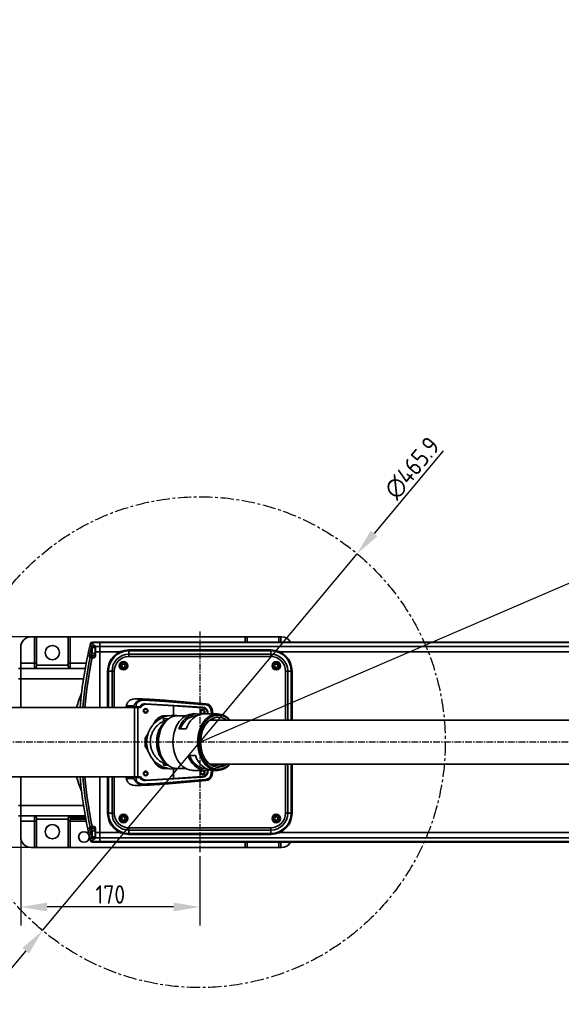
# Model space of a CAD drawing. Header units: millimetres. Extents: x 13873 to 18697, y 1443 to 6366.
# Tile 4 of 28: x 15505 to 16019, y 3241 to 4175. Entities that reach past the tile are written whole.
import ezdxf

# ---------------------------------------------------------------- set-up
doc = ezdxf.new("R2010")
doc.units = ezdxf.units.MM
doc.header["$PDSIZE"] = -1
doc.linetypes.add('CENTER', pattern=[10.16, 6.35, -1.27, 1.27, -1.27])
doc.linetypes.add('CENTERX2', pattern=[20.32, 12.7, -2.54, 2.54, -2.54])
doc.styles.add('标准汉字', font='gbenor.shx', dxfattribs={"bigfont": 'gbcbig.shx'})
doc.dimstyles.new('ISO-25', dxfattribs={"dimscale": 5, "dimtxt": 3.5, "dimasz": 5, "dimexe": 3.5, "dimexo": 0.625, "dimtad": 1, "dimdec": 1, "dimdsep": 46, "dimtxsty": '标准汉字', "dimcen": 2.5, "dimclrd": 1, "dimclre": 1, "dimadec": 0, "dimazin": 0, "dimtfac": 1, "dimtdec": 1, "dimtmove": 1, "dimatfit": 3, "dimfxl": 1, "dimarcsym": 0})

# ---------------------------------------------------------------- blocks, each defined once
blk = doc.blocks.new('*D68')
at = {"color": 1, "lineweight": -2, "transparency": 16777216}
for p, q in [((15522.62, 3589.42), (15381.4, 3589.42)), ((15398.9, 3514.42), (15398.9, 3564.42)), ((15441.92, 3489.42), (15381.4, 3489.42))]:
    blk.add_line(p, q, dxfattribs=at)
at = {"color": 1, "transparency": 16777216}
for points in [[(15394.73, 3564.42), (15403.07, 3564.42), (15398.9, 3589.42)], [(15394.73, 3514.42), (15403.07, 3514.42), (15398.9, 3489.42)]]:
    blk.add_solid(points, dxfattribs=at)
at = {"layer": 'Defpoints', "color": 0, "transparency": 16777216}
for p in [(15398.9, 3589.42), (15525.75, 3589.42), (15445.04, 3489.42)]:
    blk.add_point(p, dxfattribs=at)
at = {"color": 0, "transparency": 16777216, "insert": (15387.03, 3539.42), "char_height": 17.5, "attachment_point": 5, "rotation": 90, "style": '标准汉字'}
blk.add_mtext('100', dxfattribs=at)
blk = doc.blocks.new('*D69')
at = {"color": 1, "lineweight": -2, "transparency": 16777216}
for p, q in [((15441.92, 3489.42), (15381.4, 3489.42)), ((15398.9, 3464.42), (15398.9, 3414.42)), ((15518.29, 3389.42), (15381.4, 3389.42))]:
    blk.add_line(p, q, dxfattribs=at)
at = {"color": 1, "transparency": 16777216}
for points in [[(15394.73, 3464.42), (15403.07, 3464.42), (15398.9, 3489.42)], [(15394.73, 3414.42), (15403.07, 3414.42), (15398.9, 3389.42)]]:
    blk.add_solid(points, dxfattribs=at)
at = {"layer": 'Defpoints', "color": 0, "transparency": 16777216}
for p in [(15445.04, 3489.42), (15398.9, 3389.42), (15521.41, 3389.42)]:
    blk.add_point(p, dxfattribs=at)
at = {"color": 0, "transparency": 16777216, "insert": (15387.03, 3439.42), "char_height": 17.5, "attachment_point": 5, "rotation": 90, "style": '标准汉字'}
blk.add_mtext('100', dxfattribs=at)
blk = doc.blocks.new('*D70')
at = {"color": 1, "lineweight": -2, "transparency": 16777216}
for p, q in [((15506.41, 3396.3), (15506.41, 3315.49)), ((15676.41, 3381.29), (15676.41, 3315.49)), ((15651.41, 3332.99), (15531.41, 3332.99))]:
    blk.add_line(p, q, dxfattribs=at)
at = {"color": 1, "transparency": 16777216}
for points in [[(15531.41, 3337.16), (15531.41, 3328.82), (15506.41, 3332.99)], [(15651.41, 3337.16), (15651.41, 3328.82), (15676.41, 3332.99)]]:
    blk.add_solid(points, dxfattribs=at)
at = {"layer": 'Defpoints', "color": 0, "transparency": 16777216}
for p in [(15506.41, 3399.42), (15676.41, 3384.42), (15506.41, 3332.99)]:
    blk.add_point(p, dxfattribs=at)
at = {"color": 0, "transparency": 16777216, "insert": (15591.41, 3344.87), "char_height": 17.5, "attachment_point": 5, "style": '标准汉字'}
blk.add_mtext('170', dxfattribs=at)
blk = doc.blocks.new('*D71')
at = {"color": 1, "lineweight": -2, "transparency": 16777216}
for p, q in [((15907.26, 3765.97), (15841.7, 3687.44)), ((15527.14, 3310.6), (15825.68, 3668.24)), ((15511.12, 3291.41), (15495.1, 3272.21))]:
    blk.add_line(p, q, dxfattribs=at)
at = {"color": 1, "transparency": 16777216}
for points in [[(15838.5, 3690.11), (15844.9, 3684.77), (15825.68, 3668.24)], [(15507.92, 3294.08), (15514.32, 3288.74), (15527.14, 3310.6)]]:
    blk.add_solid(points, dxfattribs=at)
at = {"layer": 'Defpoints', "color": 0, "transparency": 16777216}
for p in [(15825.68, 3668.24), (15527.14, 3310.6)]:
    blk.add_point(p, dxfattribs=at)
at = {"color": 0, "transparency": 16777216, "insert": (15878.05, 3749.51), "char_height": 17.5, "attachment_point": 5, "rotation": 50.1465, "style": '标准汉字'}
blk.add_mtext('∅465.9', dxfattribs=at)
blk = doc.blocks.new('*D72')
at = {"color": 1, "lineweight": -2, "transparency": 16777216}
for p, q in [((16589.44, 3882.95), (16525.87, 3855.55)), ((15676.41, 3489.42), (16502.91, 3845.65))]:
    blk.add_line(p, q, dxfattribs=at)
at = {"color": 1, "transparency": 16777216}
blk.add_solid([(16524.22, 3859.38), (16527.52, 3851.72), (16502.91, 3845.65)], dxfattribs=at)
at = {"layer": 'Defpoints', "color": 0, "transparency": 16777216}
for p in [(16502.91, 3845.65), (15676.41, 3489.42)]:
    blk.add_point(p, dxfattribs=at)
at = {"color": 0, "transparency": 16777216, "insert": (16564.43, 3885.1), "char_height": 17.5, "attachment_point": 5, "rotation": 23.31677, "style": '标准汉字'}
blk.add_mtext('R900', dxfattribs=at)

msp = doc.modelspace()

# ---------------------------------------------------------------- linework, layer by layer
at = {"linetype": 'Continuous', "lineweight": 35}
for p, q in [((15516.41, 3589.42), (15519.41, 3589.42)), ((15519.41, 3564.42), (15519.41, 3589.42)), ((15519.41, 3589.42), (15521.41, 3589.42)), ((15551.41, 3589.42), (15521.41, 3589.42)), ((15521.41, 3589.42), (15521.41, 3562.42)), ((15551.41, 3562.42), (15551.41, 3589.42)), ((15551.41, 3589.42), (15553.41, 3589.42)), ((15553.41, 3589.42), (15553.41, 3564.42)), ((15553.41, 3589.42), (15719.41, 3589.42)), ((15719.41, 3589.42), (15721.41, 3589.42)), ((15719.41, 3584.42), (15719.41, 3589.42)), ((15751.41, 3589.42), (15721.41, 3589.42)), ((15721.41, 3589.42), (15721.41, 3584.42)), ((15751.41, 3584.42), (15751.41, 3589.42)), ((15751.41, 3589.42), (15753.41, 3589.42)), ((15753.41, 3589.42), (15753.91, 3589.42)), ((15753.41, 3589.42), (15753.41, 3584.42)), ((15506.41, 3564.42), (15506.41, 3579.42)), ((15572.65, 3582.89), (15572.48, 3582.89)), ((15572.79, 3582.33), (15572.65, 3582.89)), ((15573.42, 3579.54), (15575.01, 3579.17)), ((15574.21, 3579.17), (15573.91, 3578.87)), ((15573.91, 3576.42), (15573.91, 3578.87)), ((15576.91, 3579.17), (15574.21, 3579.17)), ((15574.21, 3579.17), (15574.21, 3576.42)), ((15574.43, 3584.42), (15574.59, 3584.42)), ((15574.59, 3584.42), (15574.74, 3583.84)), ((15574.59, 3584.42), (15581.41, 3584.42)), ((15574.74, 3583.84), (15581.41, 3583.84)), ((15575.36, 3581.07), (15576.41, 3581.07)), ((15575.36, 3581.07), (15575.36, 3579.17)), ((15576.41, 3579.17), (15576.41, 3581.07)), ((15577.41, 3579.17), (15576.91, 3579.17)), ((15576.91, 3579.17), (15576.91, 3576.42)), ((15576.91, 3573.67), (15576.91, 3579.17)), ((15577.41, 3580.73), (15577.41, 3580.07)), ((15577.41, 3580.07), (15581.41, 3580.07)), ((15577.41, 3580.07), (15577.41, 3575.13)), ((15581.41, 3583.84), (15581.41, 3584.42)), ((15581.41, 3584.42), (16206.41, 3584.42)), ((15581.41, 3580.07), (15581.41, 3583.84)), ((16206.41, 3583.84), (15581.41, 3583.84)), ((15581.41, 3575.13), (15581.41, 3580.07)), ((15581.41, 3580.07), (16206.41, 3580.07)), ((15572.25, 3569.82), (15571.8, 3569.82)), ((15574.2, 3569.42), (15572.25, 3569.82)), ((15572.36, 3574.85), (15573.91, 3574.51)), ((15573.75, 3571.42), (15574.2, 3571.42)), ((15573.91, 3573.97), (15573.91, 3576.42)), ((15573.91, 3573.97), (15574.21, 3573.67)), ((15574.2, 3571.42), (15574.2, 3569.42)), ((15574.2, 3571.42), (15576.41, 3571.42)), ((15574.21, 3576.42), (15574.21, 3573.67)), ((15574.21, 3573.67), (15576.91, 3573.67)), ((15576.41, 3571.42), (15576.41, 3573.67)), ((15576.41, 3569.42), (15576.41, 3571.42)), ((15576.91, 3576.42), (15576.91, 3573.67)), ((15576.91, 3573.67), (15577.41, 3573.67)), ((15577.41, 3575.13), (15581.41, 3575.13)), ((15577.41, 3575.13), (15577.41, 3571.66)), ((15581.41, 3522.42), (15581.41, 3575.13)), ((15600.64, 3575.13), (15581.41, 3575.13)), ((15608.91, 3576.04), (15608.91, 3576.92)), ((15608.91, 3576.92), (15743.91, 3576.92)), ((15608.91, 3576.04), (15608.91, 3572.8)), ((15743.91, 3576.04), (15608.91, 3576.04)), ((15608.91, 3570.68), (15608.91, 3572.8)), ((15608.91, 3572.8), (15743.91, 3572.8)), ((15743.91, 3570.68), (15608.91, 3570.68)), ((15743.91, 3576.04), (15743.91, 3576.92)), ((15743.91, 3572.8), (15743.91, 3576.04)), ((15743.91, 3570.68), (15743.91, 3572.8)), ((16206.41, 3575.13), (15752.18, 3575.13)), ((15506.41, 3564.42), (15519.41, 3564.42)), ((15506.41, 3559.42), (15506.41, 3564.42)), ((15519.41, 3559.42), (15519.41, 3564.42)), ((15521.41, 3564.42), (15519.41, 3564.42)), ((15521.41, 3562.42), (15551.41, 3562.42)), ((15521.41, 3562.18), (15521.41, 3562.42)), ((15553.41, 3564.42), (15551.41, 3564.42)), ((15551.41, 3562.42), (15551.41, 3562.18)), ((15553.41, 3564.42), (15553.41, 3559.42)), ((15553.41, 3564.42), (15568.5, 3564.42)), ((15576.41, 3569.42), (15574.2, 3569.42)), ((15602.18, 3561.92), (15603.04, 3563.42)), ((15603.04, 3560.42), (15602.18, 3561.92)), ((15603.04, 3563.42), (15604.78, 3563.42)), ((15604.78, 3560.42), (15603.04, 3560.42)), ((15604.78, 3563.42), (15605.64, 3561.92)), ((15605.64, 3561.92), (15604.78, 3560.42)), ((15747.18, 3561.92), (15748.04, 3563.42)), ((15748.04, 3560.42), (15747.18, 3561.92)), ((15748.04, 3563.42), (15749.78, 3563.42)), ((15749.78, 3560.42), (15748.04, 3560.42)), ((15749.78, 3563.42), (15750.64, 3561.92)), ((15750.64, 3561.92), (15749.78, 3560.42)), ((15504.41, 3559.42), (15506.41, 3559.42)), ((15506.41, 3559.42), (15506.41, 3549.42)), ((15506.41, 3559.42), (15567.58, 3559.42)), ((15589.79, 3556.92), (15588.91, 3556.92)), ((15588.91, 3522.42), (15588.91, 3556.92)), ((15589.79, 3556.92), (15593.03, 3556.92)), ((15589.79, 3556.92), (15589.79, 3522.42)), ((15593.03, 3556.92), (15595.15, 3556.92)), ((15593.03, 3522.42), (15593.03, 3556.92)), ((15595.15, 3556.92), (15595.15, 3522.42)), ((15757.67, 3556.92), (15759.79, 3556.92)), ((15757.67, 3510.42), (15757.67, 3556.92)), ((15759.79, 3556.92), (15763.03, 3556.92)), ((15759.79, 3556.92), (15759.79, 3510.42)), ((15763.91, 3556.92), (15763.03, 3556.92)), ((15763.03, 3510.42), (15763.03, 3556.92)), ((15763.91, 3556.92), (15763.91, 3510.42)), ((15506.41, 3549.42), (15504.41, 3549.42)), ((15506.41, 3522.42), (15506.41, 3549.42)), ((15565.94, 3549.42), (15506.41, 3549.42)), ((15606.36, 3523.16), (15605.79, 3522.71)), ((15606.78, 3524.66), (15606.68, 3524.12)), ((15606.78, 3524.66), (15606.78, 3524.66)), ((15606.87, 3524.65), (15606.78, 3524.66)), ((15607.41, 3522.42), (15607.41, 3522.92)), ((15607.41, 3522.92), (15613.84, 3522.92)), ((15613.84, 3523.91), (15613.84, 3522.92)), ((15615.88, 3522.92), (15613.84, 3522.92)), ((15615.88, 3525.53), (15615.88, 3522.92)), ((15615.88, 3522.92), (15618.94, 3522.92)), ((15616.02, 3522.42), (15616.02, 3522.92)), ((15617.05, 3522.92), (15617.05, 3522.42)), ((15623.56, 3530.35), (15623.51, 3529.25)), ((15678.89, 3522.68), (15624.75, 3525.92)), ((15651.38, 3523.78), (15625.31, 3525.37)), ((15643.21, 3529.15), (15643.12, 3528.06)), ((15643.12, 3528.06), (15681.98, 3524.82)), ((15682.07, 3525.91), (15643.21, 3529.15)), ((15651.37, 3514.92), (15651.37, 3523.78)), ((15678.44, 3522.13), (15651.37, 3523.78)), ((15651.38, 3514.92), (15651.38, 3523.78)), ((15682.07, 3525.91), (15681.98, 3524.82)), ((15471.86, 3522.42), (15614.51, 3522.42)), ((15605.79, 3522.71), (15604.54, 3522.42)), ((15614.51, 3522.42), (15617.6, 3522.42)), ((15614.51, 3456.42), (15614.51, 3522.42)), ((15617.6, 3522.42), (15617.6, 3456.42)), ((15617.6, 3522.42), (15620.1, 3522.42)), ((15641.17, 3514.42), (15646.35, 3514.42)), ((15663.1, 3514.42), (15654.85, 3514.42)), ((15673.05, 3516.17), (15669.83, 3516.17)), ((15673.25, 3514.42), (15673.05, 3514.42)), ((15693.16, 3516.17), (15679.98, 3516.17)), ((15683.77, 3516.17), (15683.52, 3517.61)), ((15684.33, 3516.17), (15683.98, 3518.17)), ((15688, 3520.58), (15686.92, 3520.37)), ((15688, 3520.58), (15688.79, 3516.17)), ((15632.23, 3506.27), (15634.82, 3510.75)), ((15641.84, 3507.01), (15640.66, 3505.38)), ((15641.16, 3506.07), (15641.96, 3506.54)), ((15641.87, 3511.42), (15641.87, 3509.26)), ((15686.79, 3510.42), (15685.98, 3510.39)), ((15686.28, 3510.61), (15686.83, 3510.38)), ((15624.62, 3493.09), (15627.21, 3497.57)), ((15663.36, 3502.2), (15656.43, 3502.2)), ((15627.21, 3481.27), (15624.62, 3485.75)), ((15629.37, 3489.27), (15629.37, 3489.42)), ((15665.2, 3476.64), (15672.13, 3476.64)), ((15634.82, 3468.09), (15632.23, 3472.57)), ((15640.66, 3473.46), (15641.84, 3471.83)), ((15641.52, 3473.23), (15640.72, 3473.75)), ((15641.96, 3472.3), (15641.22, 3472.73)), ((15641.87, 3469.58), (15641.87, 3467.42)), ((15646.45, 3467.42), (15641.87, 3467.42)), ((15686.19, 3468.44), (15686.8, 3468.42)), ((15757.67, 3421.92), (15757.67, 3468.42)), ((15759.79, 3468.42), (15759.79, 3421.92)), ((15763.03, 3421.92), (15763.03, 3468.42)), ((15763.91, 3468.42), (15763.91, 3421.92)), ((15646.35, 3464.42), (15641.17, 3464.42)), ((15651.37, 3455.06), (15651.37, 3463.92)), ((15651.38, 3455.06), (15651.38, 3463.92)), ((15654.85, 3464.42), (15663.1, 3464.42)), ((15669.83, 3462.67), (15681.81, 3462.67)), ((15681.81, 3464.42), (15682.01, 3464.42)), ((15683.52, 3461.23), (15683.79, 3462.82)), ((15683.98, 3460.67), (15684.37, 3462.92)), ((15688, 3458.26), (15686.92, 3458.47)), ((15688.79, 3462.67), (15688, 3458.26)), ((15688.74, 3462.67), (15693.16, 3462.67)), ((15471.86, 3456.42), (15614.51, 3456.42)), ((15506.41, 3429.42), (15506.41, 3456.42)), ((15581.41, 3403.71), (15581.41, 3456.42)), ((15588.91, 3421.92), (15588.91, 3456.42)), ((15589.79, 3456.42), (15589.79, 3421.92)), ((15593.03, 3421.92), (15593.03, 3456.42)), ((15595.15, 3456.42), (15595.15, 3421.92)), ((15605.79, 3456.13), (15604.54, 3456.42)), ((15606.68, 3454.72), (15606.78, 3454.18)), ((15606.87, 3454.19), (15606.78, 3454.18)), ((15606.78, 3454.18), (15606.78, 3454.18)), ((15607.41, 3456.42), (15607.41, 3455.92)), ((15607.41, 3455.92), (15613.84, 3455.92)), ((15613.84, 3455.92), (15613.84, 3454.93)), ((15615.88, 3455.92), (15613.84, 3455.92)), ((15617.6, 3456.42), (15614.51, 3456.42)), ((15615.88, 3455.92), (15615.88, 3453.31)), ((15618.94, 3455.92), (15615.88, 3455.92)), ((15616.02, 3455.92), (15616.02, 3456.42)), ((15617.05, 3456.42), (15617.05, 3455.92)), ((15617.6, 3456.42), (15620.1, 3456.42)), ((15623.56, 3448.5), (15623.51, 3449.59)), ((15624.75, 3452.92), (15678.89, 3456.17)), ((15625.31, 3453.48), (15651.38, 3455.06)), ((15643.12, 3450.79), (15681.98, 3454.03)), ((15643.21, 3449.69), (15643.12, 3450.79)), ((15682.07, 3452.93), (15643.21, 3449.69)), ((15651.37, 3455.06), (15678.44, 3456.71)), ((15682.07, 3452.93), (15681.98, 3454.03)), ((15504.41, 3429.42), (15506.41, 3429.42)), ((15506.41, 3429.42), (15506.41, 3419.42)), ((15506.41, 3429.42), (15565.94, 3429.42)), ((15589.79, 3421.92), (15588.91, 3421.92)), ((15589.79, 3421.92), (15593.03, 3421.92)), ((15593.03, 3421.92), (15595.15, 3421.92)), ((15757.67, 3421.92), (15759.79, 3421.92)), ((15759.79, 3421.92), (15763.03, 3421.92)), ((15763.91, 3421.92), (15763.03, 3421.92)), ((15506.41, 3419.42), (15504.41, 3419.42)), ((15567.58, 3419.42), (15506.41, 3419.42)), ((15506.41, 3414.42), (15506.41, 3419.42)), ((15519.41, 3414.42), (15506.41, 3414.42)), ((15506.41, 3399.42), (15506.41, 3414.42)), ((15519.41, 3414.42), (15519.41, 3419.42)), ((15519.41, 3414.42), (15521.41, 3414.42)), ((15519.41, 3389.42), (15519.41, 3414.42)), ((15521.41, 3416.42), (15521.41, 3416.67)), ((15551.41, 3416.42), (15521.41, 3416.42)), ((15521.41, 3416.42), (15521.41, 3389.42)), ((15551.41, 3416.67), (15551.41, 3416.42)), ((15551.41, 3389.42), (15551.41, 3416.42)), ((15551.41, 3414.42), (15553.41, 3414.42)), ((15552.41, 3419.42), (15552.41, 3418.42)), ((15567.76, 3418.42), (15552.41, 3418.42)), ((15553.41, 3418.42), (15553.41, 3414.42)), ((15553.41, 3414.42), (15553.41, 3389.42)), ((15568.5, 3414.42), (15553.41, 3414.42)), ((15556.91, 3417.42), (15553.91, 3417.42)), ((15553.91, 3416.42), (15553.91, 3417.42)), ((15556.91, 3416.42), (15553.91, 3416.42)), ((15556.91, 3418.42), (15556.91, 3417.42)), ((15556.91, 3417.42), (15556.91, 3416.42)), ((15567.94, 3417.42), (15556.91, 3417.42)), ((15568.13, 3416.42), (15556.91, 3416.42)), ((15602.18, 3416.92), (15603.04, 3418.42)), ((15603.04, 3415.42), (15602.18, 3416.92)), ((15603.04, 3418.42), (15604.78, 3418.42)), ((15604.78, 3415.42), (15603.04, 3415.42)), ((15604.78, 3418.42), (15605.64, 3416.92)), ((15605.64, 3416.92), (15604.78, 3415.42)), ((15747.18, 3416.92), (15748.04, 3418.42)), ((15748.04, 3415.42), (15747.18, 3416.92)), ((15748.04, 3418.42), (15749.78, 3418.42)), ((15749.78, 3415.42), (15748.04, 3415.42)), ((15749.78, 3418.42), (15750.64, 3416.92)), ((15750.64, 3416.92), (15749.78, 3415.42)), ((15571.8, 3409.02), (15572.25, 3409.02)), ((15574.2, 3409.42), (15572.25, 3409.02)), ((15573.91, 3404.33), (15572.36, 3403.99)), ((15574.2, 3407.42), (15573.75, 3407.42)), ((15574.21, 3405.17), (15573.91, 3404.87)), ((15573.91, 3402.42), (15573.91, 3404.87)), ((15573.91, 3399.97), (15573.91, 3402.42)), ((15574.2, 3409.42), (15576.41, 3409.42)), ((15574.2, 3409.42), (15574.2, 3407.42)), ((15576.41, 3407.42), (15574.2, 3407.42)), ((15576.91, 3405.17), (15574.21, 3405.17)), ((15574.21, 3405.17), (15574.21, 3402.42)), ((15574.21, 3402.42), (15574.21, 3399.67)), ((15576.41, 3407.42), (15576.41, 3409.42)), ((15576.41, 3405.17), (15576.41, 3407.42)), ((15577.41, 3405.17), (15576.91, 3405.17)), ((15576.91, 3405.17), (15576.91, 3402.42)), ((15576.91, 3399.67), (15576.91, 3405.17)), ((15576.91, 3402.42), (15576.91, 3399.67)), ((15577.41, 3407.19), (15577.41, 3403.71)), ((15577.41, 3403.71), (15581.41, 3403.71)), ((15577.41, 3403.71), (15577.41, 3398.77)), ((15581.41, 3398.77), (15581.41, 3403.71)), ((15581.41, 3403.71), (15600.64, 3403.71)), ((15608.91, 3408.16), (15743.91, 3408.16)), ((15608.91, 3406.04), (15608.91, 3408.16)), ((15743.91, 3406.04), (15608.91, 3406.04)), ((15608.91, 3402.8), (15608.91, 3406.04)), ((15608.91, 3402.8), (15743.91, 3402.8)), ((15608.91, 3401.92), (15608.91, 3402.8)), ((15743.91, 3401.92), (15608.91, 3401.92)), ((15743.91, 3406.04), (15743.91, 3408.16)), ((15743.91, 3406.04), (15743.91, 3402.8)), ((15743.91, 3401.92), (15743.91, 3402.8)), ((15752.18, 3403.71), (16206.41, 3403.71)), ((15572.48, 3395.95), (15572.65, 3395.95)), ((15572.65, 3395.95), (15572.79, 3396.52)), ((15575.01, 3399.67), (15573.42, 3399.3)), ((15573.91, 3399.97), (15574.21, 3399.67)), ((15574.21, 3399.67), (15576.91, 3399.67)), ((15574.59, 3394.42), (15574.43, 3394.42)), ((15574.74, 3395), (15574.59, 3394.42)), ((15574.59, 3394.42), (15581.41, 3394.42)), ((15574.74, 3395), (15581.41, 3395)), ((15575.36, 3399.67), (15575.36, 3397.78)), ((15576.41, 3397.78), (15575.36, 3397.78)), ((15576.41, 3397.78), (15576.41, 3399.67)), ((15576.91, 3399.67), (15577.41, 3399.67)), ((15577.41, 3398.77), (15581.41, 3398.77)), ((15577.41, 3398.77), (15577.41, 3398.12)), ((15581.41, 3395), (15581.41, 3398.77)), ((16206.41, 3398.77), (15581.41, 3398.77)), ((15581.41, 3394.42), (15581.41, 3395)), ((15581.41, 3395), (16206.41, 3395)), ((16206.41, 3394.42), (15581.41, 3394.42)), ((15719.41, 3389.42), (15719.41, 3394.42)), ((15721.41, 3394.42), (15721.41, 3389.42)), ((15751.41, 3389.42), (15751.41, 3394.42)), ((15753.41, 3394.42), (15753.41, 3389.42)), ((15519.41, 3389.42), (15516.41, 3389.42)), ((15521.41, 3389.42), (15519.41, 3389.42)), ((15521.41, 3389.42), (15551.41, 3389.42)), ((15553.41, 3389.42), (15551.41, 3389.42)), ((15719.41, 3389.42), (15553.41, 3389.42)), ((15721.41, 3389.42), (15719.41, 3389.42)), ((15721.41, 3389.42), (15751.41, 3389.42)), ((15753.41, 3389.42), (15751.41, 3389.42)), ((15753.91, 3389.42), (15753.41, 3389.42))]:
    msp.add_line(p, q, dxfattribs=at)
at = {"color": 4, "linetype": 'CENTER'}
for p, q in [((15676.41, 3594.43), (15676.41, 3384.42)), ((16655.88, 3489.42), (15445.04, 3489.42))]:
    msp.add_line(p, q, dxfattribs=at)
at = {"linetype": 'Continuous', "lineweight": 35, "flags": 128}
for points in [[(15711.91, 3584.42), (15711.27, 3584.44), (15710.91, 3584.42)], [(15654.85, 3514.42), (15654.77, 3514.42), (15652.64, 3514.23), (15650.55, 3513.67), (15648.52, 3512.77), (15646.58, 3511.52), (15644.76, 3509.96), (15643.09, 3508.09), (15641.59, 3505.96), (15640.28, 3503.59), (15639.18, 3501.01), (15638.31, 3498.26), (15637.68, 3495.39), (15637.3, 3492.43), (15637.17, 3489.42), (15637.3, 3486.42), (15637.68, 3483.46), (15638.31, 3480.58), (15639.18, 3477.83), (15640.28, 3475.26), (15641.59, 3472.88), (15643.09, 3470.75), (15644.76, 3468.89), (15646.58, 3467.32), (15648.52, 3466.08), (15650.55, 3465.17), (15652.64, 3464.62), (15654.77, 3464.42), (15654.85, 3464.42)], [(15669.83, 3516.17), (15668.73, 3516.13), (15666.54, 3515.76), (15664.4, 3515.05), (15662.34, 3513.98), (15660.37, 3512.59), (15658.53, 3510.88), (15656.85, 3508.88), (15655.34, 3506.62), (15654.02, 3504.12), (15652.92, 3501.43), (15652.05, 3498.57), (15651.42, 3495.59), (15651.04, 3492.53), (15650.91, 3489.42)], [(15656.43, 3502.2), (15657.62, 3504.9), (15659.03, 3507.39), (15660.64, 3509.62), (15662.43, 3511.56), (15664.37, 3513.19), (15666.43, 3514.48), (15668.58, 3515.41), (15670.8, 3515.98), (15673.05, 3516.17), (15675.29, 3515.98), (15676.51, 3515.72)], [(15657.85, 3502.2), (15659.06, 3504.71), (15660.48, 3507), (15662.08, 3509.03), (15663.84, 3510.77), (15665.74, 3512.19), (15667.75, 3513.27), (15669.84, 3514.01), (15671.97, 3514.38), (15673.05, 3514.42)], [(15679.98, 3516.17), (15677.73, 3515.98), (15675.51, 3515.41), (15673.36, 3514.48), (15671.3, 3513.19), (15669.36, 3511.56), (15667.57, 3509.62), (15665.96, 3507.39), (15664.55, 3504.9), (15663.36, 3502.2)], [(15674.25, 3489.42), (15674.37, 3492.53), (15674.76, 3495.59), (15675.39, 3498.57), (15676.26, 3501.43), (15677.36, 3504.12), (15678.67, 3506.62), (15680.18, 3508.88), (15681.87, 3510.88), (15683.7, 3512.59), (15685.67, 3513.98), (15687.74, 3515.05), (15689.88, 3515.76), (15692.06, 3516.13), (15693.16, 3516.17)], [(15686.92, 3520.37), (15687.61, 3516.54), (15687.67, 3516.17)], [(15640.66, 3505.38), (15640.31, 3504.88), (15639.01, 3502.7), (15637.92, 3500.32), (15637.06, 3497.75), (15636.43, 3495.05), (15636.05, 3492.26), (15635.92, 3489.42), (15636.05, 3486.58), (15636.43, 3483.79), (15637.06, 3481.09), (15637.92, 3478.53), (15639.01, 3476.14), (15640.31, 3473.96), (15640.66, 3473.46)], [(15641.84, 3507.01), (15641.7, 3506.82), (15640.31, 3504.59), (15639.12, 3502.15), (15638.14, 3499.52), (15637.4, 3496.74), (15636.9, 3493.85), (15636.64, 3490.91), (15636.64, 3487.94), (15636.9, 3484.99), (15637.4, 3482.1), (15638.14, 3479.33), (15639.12, 3476.7), (15640.31, 3474.25), (15641.7, 3472.03), (15641.84, 3471.83)], [(15643.24, 3508.28), (15641.79, 3506.8), (15641.25, 3506.16)], [(15701.5, 3510.58), (15700.42, 3511.29), (15698.46, 3512.26), (15696.45, 3512.89), (15694.39, 3513.16), (15692.32, 3513.07), (15690.28, 3512.62), (15688.29, 3511.82), (15686.38, 3510.68), (15684.59, 3509.22), (15682.94, 3507.46), (15681.46, 3505.42), (15680.16, 3503.14), (15679.07, 3500.66), (15678.21, 3498), (15677.58, 3495.21), (15677.2, 3492.34), (15677.08, 3489.42)], [(15689.79, 3510.53), (15688.36, 3511.46), (15687.98, 3511.66)], [(15638.47, 3500.49), (15638.91, 3500.98), (15639.34, 3501.44)], [(15650.91, 3489.42), (15651.04, 3486.32), (15651.42, 3483.25), (15652.05, 3480.27), (15652.92, 3477.42), (15654.02, 3474.72), (15655.34, 3472.23), (15656.85, 3469.96), (15658.53, 3467.96), (15660.37, 3466.26), (15662.34, 3464.86), (15664.4, 3463.8), (15666.54, 3463.08), (15668.73, 3462.72), (15669.83, 3462.67)], [(15693.16, 3462.67), (15692.06, 3462.72), (15689.88, 3463.08), (15687.74, 3463.8), (15685.67, 3464.86), (15683.7, 3466.26), (15681.87, 3467.96), (15680.18, 3469.96), (15678.67, 3472.23), (15677.36, 3474.72), (15676.26, 3477.42), (15675.39, 3480.27), (15674.76, 3483.25), (15674.37, 3486.32), (15674.25, 3489.42)], [(15677.08, 3489.42), (15677.2, 3486.5), (15677.58, 3483.63), (15678.21, 3480.84), (15679.07, 3478.19), (15680.16, 3475.7), (15681.46, 3473.42), (15682.94, 3471.39), (15684.59, 3469.62), (15686.38, 3468.16), (15688.29, 3467.02), (15690.28, 3466.22), (15692.32, 3465.77), (15694.39, 3465.68), (15696.45, 3465.95), (15698.46, 3466.58), (15700.42, 3467.55), (15701.51, 3468.27)], [(15639.34, 3477.41), (15638.91, 3477.86), (15638.47, 3478.35)], [(15685.28, 3463.12), (15684.06, 3462.86), (15681.81, 3462.67), (15679.56, 3462.86), (15677.35, 3463.43), (15675.19, 3464.36), (15673.13, 3465.65), (15671.2, 3467.28), (15669.41, 3469.23), (15667.8, 3471.45), (15666.39, 3473.94), (15665.2, 3476.64)], [(15681.81, 3464.42), (15680.74, 3464.47), (15678.61, 3464.84), (15676.52, 3465.57), (15674.51, 3466.65), (15672.61, 3468.08), (15670.85, 3469.81), (15669.25, 3471.84), (15667.83, 3474.13), (15666.62, 3476.64)], [(15672.13, 3476.64), (15673.32, 3473.94), (15674.73, 3471.45), (15676.34, 3469.23), (15678.13, 3467.28), (15680.06, 3465.65), (15682.12, 3464.36), (15684.28, 3463.43), (15686.49, 3462.86), (15688.74, 3462.67)], [(15641.2, 3472.74), (15641.79, 3472.04), (15643.24, 3470.56)], [(15656.39, 3464.42), (15654.39, 3464.1), (15651.37, 3463.92)], [(15687.68, 3462.71), (15687.61, 3462.3), (15686.92, 3458.47)], [(15552.41, 3419.36), (15552.3, 3419.38), (15551.91, 3419.42)]]:
    msp.add_lwpolyline(points, dxfattribs=at)
at = {"color": 2, "linetype": 'CENTERX2'}
msp.add_circle((15676.41, 3489.42), 232.94, dxfattribs=at)
at = {"linetype": 'Continuous', "lineweight": 35}
for centre, radius in [((15536.41, 3574.42), 6.78), ((15536.41, 3574.42), 6.75), ((15603.91, 3561.92), 4), ((15603.91, 3561.92), 3.5), ((15603.91, 3561.92), 3.15), ((15748.91, 3561.92), 4), ((15748.91, 3561.92), 3.5), ((15748.91, 3561.92), 3.15), ((15624.97, 3519.12), 2.2), ((15624.97, 3519.12), 1.65), ((15678.87, 3518.02), 1.65), ((15624.97, 3459.72), 2.2), ((15624.97, 3459.72), 1.65), ((15678.87, 3460.82), 1.65), ((15603.91, 3416.92), 4), ((15603.91, 3416.92), 3.5), ((15603.91, 3416.92), 3.15), ((15748.91, 3416.92), 4), ((15748.91, 3416.92), 3.5), ((15748.91, 3416.92), 3.15), ((15536.41, 3404.42), 6.78), ((15536.41, 3404.42), 6.75), ((15566.41, 3399.42), 5.03), ((15566.41, 3399.42), 5)]:
    msp.add_circle(centre, radius, dxfattribs=at)
at = {"color": 4}
msp.add_arc((15676.41, 3489.42), 900, 225, 135, dxfattribs=at)
at = {"linetype": 'Continuous', "lineweight": 35}
for centre, radius, start, end in [((15516.41, 3579.42), 10, 90, 180), ((15753.91, 3579.42), 10, 30, 90), ((15961.41, 3489.42), 400, 166.48686, 175.26772), ((15961.41, 3489.42), 398.31, 166.9235, 167.61547), ((15574.43, 3582.42), 2, 90, 166.48686), ((15574.59, 3582.42), 2, 90.00829, 166.50181), ((15574.73, 3581.84), 2, 89.88568, 165.89811), ((15582.49, 3583.06), 9.73, 184.33073, 201.22269), ((15575.38, 3579.05), 2.01, 90.40922, 165.97523), ((15584.39, 3584.57), 9.68, 184.33073, 201.22269), ((15961.41, 3489.42), 397.38, 168.32666, 175.23642), ((15573.75, 3569.43), 1.99, 90.12053, 168.60369), ((15574.2, 3569.43), 1.99, 90.14518, 168.64419), ((15576.41, 3572.42), 1, 270, 0), ((15608.91, 3556.92), 20, 90, 180), ((15608.91, 3556.92), 19.12, 90, 180), ((15608.91, 3556.92), 15.88, 90, 180), ((15608.91, 3556.92), 13.76, 90, 180), ((15743.91, 3556.92), 20, 0, 90), ((15743.91, 3556.92), 19.12, 0, 90), ((15743.91, 3556.92), 15.88, 0, 90), ((15743.91, 3556.92), 13.76, 0, 90), ((15961.41, 3489.42), 395.39, 168.32666, 175.21242), ((15676.41, 3489.42), 121.5, 157.5638, 164.24021), ((15606.79, 3524.16), 0.116, 200.2366, 259.6052), ((15618.94, 3523.92), 1, 270, 327.52992), ((15624.42, 3520.43), 5.5, 86.56938, 147.52992), ((15624.98, 3519.88), 5.5, 86.5154, 152.43555), ((15606.67, 3090.67), 438.9, 85.23636, 87.80025), ((15606.67, 3090.67), 440, 85.23636, 87.80025), ((15681.52, 3519.34), 5.5, 10.88598, 85.23636), ((15681.52, 3519.34), 6.6, 10.88598, 85.23636), ((15651.37, 3489.42), 25.5, 78.63512, 270), ((15651.37, 3489.42), 27, 112.19161, 127.80839), ((15678.87, 3518.02), 2.25, 304.69213, 243.64049), ((15678.1, 3516.64), 5.5, 10.14387, 86.5154), ((15678.56, 3517.19), 5.5, 10.31215, 86.56938), ((15692.49, 3500), 16.19, 40.57515, 87.61488), ((15651.37, 3489.42), 14.84, 158.04837, 172.16295), ((15651.37, 3489.42), 27, 172.19161, 187.80839), ((15651.37, 3489.42), 14.84, 187.83705, 201.95163), ((15651.37, 3489.42), 27, 232.19161, 247.80839), ((15690.86, 3478.84), 11.4, 243.11368, 292.24089), ((15690.57, 3478.94), 13.3, 277.76667, 306.7004), ((15692.71, 3478.39), 15.72, 271.64953, 320.12609), ((15678.87, 3460.82), 2.25, 124.69213, 270), ((15678.1, 3462.2), 5.5, 273.4846, 349.85613), ((15678.87, 3460.82), 2.25, 270, 55.30787), ((15678.56, 3461.66), 5.5, 273.43062, 349.68785), ((15681.52, 3459.51), 6.6, 274.76364, 349.11402), ((15676.41, 3489.42), 121.5, 195.75979, 202.4362), ((15961.41, 3489.42), 400, 184.73228, 193.51314), ((15961.41, 3489.42), 397.38, 184.76358, 191.67334), ((15961.41, 3489.42), 395.39, 184.78758, 191.67334), ((15606.79, 3454.68), 0.116, 100.3948, 159.7634), ((15618.94, 3454.92), 1, 32.47008, 90), ((15624.42, 3458.41), 5.5, 212.47008, 273.43062), ((15624.98, 3458.97), 5.5, 207.56431, 273.4846), ((15606.67, 3888.17), 440, 272.19975, 274.76364), ((15608.91, 3421.92), 20, 180, 270), ((15608.91, 3421.92), 19.12, 180, 270), ((15608.91, 3421.92), 15.88, 180, 270), ((15608.91, 3421.92), 13.76, 180, 270), ((15743.91, 3421.92), 13.76, 270, 0), ((15743.91, 3421.92), 15.88, 270, 0), ((15743.91, 3421.92), 19.12, 270, 0), ((15743.91, 3421.92), 20, 270, 0), ((15551.91, 3417.42), 2, 0, 30), ((15573.75, 3409.41), 1.99, 191.39631, 269.87947), ((15574.2, 3409.41), 1.99, 191.35581, 269.85482), ((15961.41, 3489.42), 398.31, 192.38453, 193.0765), ((15576.41, 3406.42), 1, 0, 90), ((15516.41, 3399.42), 10, 180, 270), ((15574.43, 3396.42), 2, 193.51314, 270), ((15574.59, 3396.42), 2, 193.49819, 269.99171), ((15582.49, 3395.78), 9.73, 158.77731, 175.66927), ((15574.73, 3397), 2, 194.10189, 270.11432), ((15575.38, 3399.79), 2.01, 194.02477, 269.59078), ((15584.39, 3394.27), 9.68, 158.77731, 175.66927), ((15753.91, 3399.42), 10, 270, 330)]:
    msp.add_arc(centre, radius, start, end, dxfattribs=at)
for points, knots in [([(15576.41, 3581.07), (15576.41, 3581.07), (15576.46, 3581.06), (15576.8, 3580.98), (15577.29, 3580.88), (15577.38, 3580.76), (15577.41, 3580.73)], [0, 0, 0, 0, 0.003605, 0.09879, 0.716884, 1, 1, 1, 1]), ([(15571.8, 3569.82), (15571.75, 3569.88), (15571.66, 3569.98), (15571.68, 3570.81), (15571.83, 3572.02), (15572.07, 3573.44), (15572.27, 3574.42), (15572.36, 3574.85)], [0, 0, 0, 0, 0.208112, 0.416287, 0.623477, 0.832884, 1, 1, 1, 1]), ([(15574.09, 3573.79), (15574.08, 3573.74), (15573.95, 3573.38), (15573.78, 3572.74), (15573.63, 3572.01), (15573.61, 3571.51), (15573.7, 3571.45), (15573.75, 3571.42)], [0, 0, 0, 0, 0.034898, 0.280654, 0.520428, 0.759746, 1, 1, 1, 1]), ([(15577.41, 3571.66), (15577.38, 3571.42), (15577.29, 3570.68), (15576.8, 3569.97), (15576.46, 3569.49), (15576.41, 3569.42), (15576.41, 3569.42)], [0, 0, 0, 0, 0.2831164, 0.9012103, 0.9963951, 1, 1, 1, 1]), ([(15521.41, 3562.18), (15521.41, 3562.02), (15521.4, 3561.87), (15521.37, 3561.57), (15521.35, 3561.42), (15521.29, 3561.14), (15521.25, 3561.01), (15521.17, 3560.76), (15521.12, 3560.63), (15521.02, 3560.41), (15520.96, 3560.31), (15520.84, 3560.11), (15520.77, 3560.03), (15520.56, 3559.79), (15520.41, 3559.68), (15520.22, 3559.59)], [0, 0, 0, 0, 0.125, 0.125, 0.25, 0.25, 0.375, 0.375, 0.5, 0.5, 0.625, 0.625, 0.75, 0.75, 1, 1, 1, 1]), ([(15551.41, 3562.18), (15551.41, 3562.02), (15551.42, 3561.87), (15551.45, 3561.57), (15551.47, 3561.42), (15551.53, 3561.14), (15551.57, 3561.01), (15551.65, 3560.76), (15551.7, 3560.63), (15551.8, 3560.41), (15551.86, 3560.31), (15551.98, 3560.11), (15552.05, 3560.03), (15552.26, 3559.79), (15552.41, 3559.68), (15552.6, 3559.59)], [0, 0, 0, 0, 0.125, 0.125, 0.25, 0.25, 0.375, 0.375, 0.5, 0.5, 0.625, 0.625, 0.75, 0.75, 1, 1, 1, 1]), ([(15520.22, 3559.59), (15520.09, 3559.53), (15519.96, 3559.49), (15519.69, 3559.44), (15519.55, 3559.42), (15519.41, 3559.42)], [0, 0, 0, 0, 0.5, 0.5, 1, 1, 1, 1]), ([(15552.6, 3559.59), (15552.73, 3559.53), (15552.86, 3559.49), (15553.14, 3559.44), (15553.27, 3559.42), (15553.41, 3559.42)], [0, 0, 0, 0, 0.5, 0.5, 1, 1, 1, 1]), ([(15605.55, 3522.42), (15605.83, 3522.62), (15606.23, 3522.91), (15606.61, 3523.53), (15606.72, 3523.88), (15606.77, 3524.05)], [0, 0, 0, 0, 0.532951, 0.774249, 1, 1, 1, 1]), ([(15606.87, 3524.65), (15606.86, 3524.54), (15606.83, 3524.33), (15606.79, 3524.13), (15606.77, 3524.05)], [0, 0, 0, 0, 0.559345, 1, 1, 1, 1]), ([(15606.77, 3524.05), (15608.09, 3524.03), (15610.45, 3524), (15612.81, 3523.94), (15613.84, 3523.91)], [0, 0, 0, 0, 0.560019, 1, 1, 1, 1]), ([(15606.87, 3524.65), (15606.98, 3525.15), (15607.2, 3526.13), (15608.31, 3527.83), (15610.3, 3529.38), (15613.12, 3530.43), (15615.09, 3530.52), (15616.07, 3530.57)], [0, 0, 0, 0, 0.126795, 0.253567, 0.503353, 0.751374, 1, 1, 1, 1]), ([(15613.84, 3523.91), (15613.86, 3524.11), (15613.91, 3524.57), (15614.34, 3525.33), (15614.85, 3525.83), (15615.22, 3526.11), (15615.28, 3526.15)], [0, 0, 0, 0, 0.207367, 0.46704, 0.922102, 1, 1, 1, 1]), ([(15615.28, 3526.15), (15615.74, 3526.86), (15616.66, 3528.27), (15618.84, 3529.55), (15621.16, 3530.29), (15622.76, 3530.33), (15623.56, 3530.35)], [0, 0, 0, 0, 0.257743, 0.508766, 0.75569, 1, 1, 1, 1]), ([(15615.28, 3526.15), (15615.34, 3526.19), (15615.43, 3526.25), (15615.56, 3526.27), (15615.66, 3526.25), (15615.74, 3526.19), (15615.81, 3526.08), (15615.88, 3525.85), (15615.88, 3525.66), (15615.88, 3525.53)], [0, 0, 0, 0, 0.183007, 0.281647, 0.364862, 0.448425, 0.543029, 0.69544, 1, 1, 1, 1]), ([(15615.88, 3525.53), (15616.17, 3526.01), (15616.74, 3526.98), (15618.11, 3528.01), (15619.72, 3528.76), (15621.55, 3529.22), (15622.86, 3529.24), (15623.51, 3529.25)], [0, 0, 0, 0, 0.186989, 0.374151, 0.560732, 0.780578, 1, 1, 1, 1]), ([(15616.07, 3530.57), (15617.47, 3530.54), (15619.97, 3530.48), (15622.46, 3530.39), (15623.56, 3530.35)], [0, 0, 0, 0, 0.56, 1, 1, 1, 1]), ([(15605.79, 3522.71), (15605.77, 3522.71), (15605.73, 3522.73), (15605.68, 3522.73), (15605.63, 3522.71), (15605.58, 3522.68), (15605.55, 3522.63), (15605.54, 3522.57), (15605.54, 3522.5), (15605.55, 3522.45), (15605.55, 3522.43)], [0, 0, 0, 0, 0.1117225, 0.2335281, 0.3632435, 0.4975015, 0.6321465, 0.7629525, 0.8863699, 1, 1, 1, 1]), ([(15623.74, 3518.02), (15624.05, 3518.02), (15624.58, 3518.02), (15625.46, 3518.02), (15625.94, 3518.02), (15626.2, 3518.02)], [0, 0, 0, 0, 0.38771, 0.674472, 1, 1, 1, 1]), ([(15675.66, 3489.42), (15675.69, 3490.47), (15675.74, 3492.59), (15676.18, 3495.78), (15676.84, 3498.69), (15677.67, 3501.29), (15678.92, 3504.31), (15680.51, 3507.07), (15682.37, 3509.44), (15683.88, 3511), (15685.48, 3512.33), (15687.67, 3513.73), (15690.47, 3514.92), (15692.76, 3515.09), (15693.87, 3515.17)], [0, 0, 0, 0, 0.077656, 0.157721, 0.240042, 0.304387, 0.368746, 0.500012, 0.565726, 0.631454, 0.695799, 0.760157, 0.883566, 1, 1, 1, 1]), ([(15693.87, 3515.17), (15695.05, 3515.08), (15697.44, 3514.9), (15700.86, 3513.31), (15703.2, 3511.77), (15704.23, 3510.55), (15704.34, 3510.42)], [0, 0, 0, 0, 0.316459, 0.639118, 0.961777, 1, 1, 1, 1]), ([(15635.4, 3489.42), (15635.44, 3490.54), (15635.51, 3492.78), (15636.07, 3496.07), (15636.96, 3499.21), (15638.18, 3502.11), (15639.69, 3504.73), (15641.49, 3506.94), (15642.93, 3508.38), (15643.81, 3508.93), (15643.97, 3509.02)], [0, 0, 0, 0, 0.138691, 0.277382, 0.416073, 0.554765, 0.693456, 0.832147, 0.970838, 1, 1, 1, 1]), ([(15644.98, 3509.96), (15644.69, 3509.89), (15643.89, 3509.72), (15642.87, 3509.49), (15642.02, 3509.3), (15641.92, 3509.28), (15641.87, 3509.26)], [0, 0, 0, 0, 0.154964, 0.440276, 0.726606, 1, 1, 1, 1]), ([(16089.52, 3510.42), (16089.2, 3510.42), (16086.34, 3510.42), (16080.87, 3510.42), (16073.26, 3510.42), (16065.89, 3510.42), (16058.8, 3510.42), (16051.63, 3510.42), (16044.41, 3510.42), (16037.17, 3510.42), (16030.35, 3510.42), (16023.71, 3510.42), (16017.31, 3510.42), (16011.16, 3510.42), (16005.41, 3510.42), (15999.82, 3510.42), (15994.17, 3510.42), (15988.38, 3510.42), (15982.48, 3510.42), (16024.39, 3510.42), (16013.96, 3510.42), (16001.11, 3510.42), (15988.04, 3510.42), (15974.9, 3510.42), (15961.72, 3510.42), (15948.55, 3510.42), (15935.48, 3510.42), (15922.05, 3510.42), (15908.32, 3510.42), (15894.44, 3510.42), (15881.13, 3510.42), (15870.45, 3510.42), (15862.22, 3510.42), (15856.21, 3510.42), (15850.45, 3510.42), (15844.91, 3510.42), (15839.39, 3510.42), (15833.65, 3510.42), (15827.4, 3510.42), (15820.58, 3510.42), (15813.12, 3510.42), (15805.02, 3510.42), (15796.27, 3510.42), (15786.86, 3510.42), (15777.6, 3510.42), (15768.53, 3510.42), (15759.73, 3510.42), (15750.5, 3510.42), (15740.83, 3510.42), (15730.78, 3510.42), (15720.34, 3510.42), (15709.53, 3510.42), (15698.25, 3510.42), (15690.69, 3510.42), (15686.8, 3510.42)], [0, 0, 0, 0, 0.002799, 0.024708, 0.045182, 0.064305, 0.082157, 0.098812, 0.116992, 0.133699, 0.14902, 0.163029, 0.177441, 0.190327, 0.201838, 0.21309, 0.224417, 0.235825, 0.247321, 0.258916, 0.28244, 0.306415, 0.330311, 0.354139, 0.378032, 0.402094, 0.426162, 0.45022, 0.477218, 0.50431, 0.530879, 0.556386, 0.569281, 0.581829, 0.594008, 0.6058, 0.617251, 0.629704, 0.64335, 0.658559, 0.675408, 0.693981, 0.714371, 0.736682, 0.761027, 0.781616, 0.803594, 0.827028, 0.851989, 0.878554, 0.90628, 0.935708, 0.96692, 1, 1, 1, 1]), ([(15644.21, 3469.67), (15643.98, 3469.81), (15643.01, 3470.4), (15641.49, 3471.89), (15639.7, 3474.12), (15638.18, 3476.73), (15636.96, 3479.63), (15636.07, 3482.76), (15635.51, 3486.05), (15635.44, 3488.29), (15635.4, 3489.42)], [0, 0, 0, 0, 0.0440276, 0.1805951, 0.3171625, 0.45373, 0.5902975, 0.726865, 0.8634325, 1, 1, 1, 1]), ([(15693.87, 3463.67), (15692.69, 3463.77), (15690.31, 3463.96), (15686.86, 3465.49), (15683.68, 3467.88), (15680.91, 3471.1), (15678.64, 3475.01), (15676.95, 3479.5), (15675.86, 3484.38), (15675.73, 3487.75), (15675.66, 3489.42)], [0, 0, 0, 0, 0.123787, 0.25, 0.376213, 0.5, 0.623787, 0.75, 0.876213, 1, 1, 1, 1]), ([(15644.89, 3468.9), (15644.64, 3468.96), (15643.85, 3469.13), (15642.85, 3469.36), (15642.02, 3469.54), (15641.92, 3469.57), (15641.87, 3469.58)], [0, 0, 0, 0, 0.1444, 0.436705, 0.72456, 1, 1, 1, 1]), ([(15686.8, 3468.42), (15690.57, 3468.42), (15697.88, 3468.42), (15708.76, 3468.42), (15719.14, 3468.42), (15729.04, 3468.42), (15738.41, 3468.42), (15747.27, 3468.42), (15755.62, 3468.42), (15763.53, 3468.42), (15771.43, 3468.42), (15779.28, 3468.42), (15787.03, 3468.42), (15794.2, 3468.42), (15800.78, 3468.42), (15806.93, 3468.42), (15815.46, 3468.42), (15826.8, 3468.42), (15841.34, 3468.42), (15856.54, 3468.42), (15872.34, 3468.42), (15888.67, 3468.42), (15904.05, 3468.42), (15918.33, 3468.42), (15931.37, 3468.42), (15944.56, 3468.42), (15957.84, 3468.42), (15971.2, 3468.42), (15984.4, 3468.42), (15997.15, 3468.42), (16007.3, 3468.42), (16015.01, 3468.42), (16020.54, 3468.42), (16025.92, 3468.42), (15981.43, 3468.42), (15987.39, 3468.42), (15994.05, 3468.42), (16001.43, 3468.42), (16008.9, 3468.42), (16016.37, 3468.42), (16023.76, 3468.42), (16031.58, 3468.42), (16039.81, 3468.42), (16047.9, 3468.42), (16055.82, 3468.42), (16063.56, 3468.42), (16071.55, 3468.42), (16079.76, 3468.42), (16085.8, 3468.42), (16089.01, 3468.42), (16089.52, 3468.42)], [0, 0, 0, 0, 0.032077, 0.062208, 0.090485, 0.116994, 0.141819, 0.164635, 0.185972, 0.205894, 0.224463, 0.244886, 0.263565, 0.280582, 0.296013, 0.309944, 0.323437, 0.354673, 0.386572, 0.418986, 0.451756, 0.484548, 0.517272, 0.541779, 0.566251, 0.590583, 0.614829, 0.639086, 0.663386, 0.686716, 0.708851, 0.719505, 0.729897, 0.740034, 0.750156, 0.761632, 0.774725, 0.789499, 0.806038, 0.820612, 0.836451, 0.853631, 0.872243, 0.892388, 0.91043, 0.929691, 0.950249, 0.972191, 0.995609, 1, 1, 1, 1]), ([(15704.37, 3468.42), (15704.19, 3468.23), (15703.52, 3467.53), (15702.26, 3466.53), (15700.07, 3465.11), (15697.27, 3463.93), (15694.98, 3463.75), (15693.87, 3463.67)], [0, 0, 0, 0, 0.059191, 0.223449, 0.38774, 0.702772, 1, 1, 1, 1]), ([(15626.2, 3460.82), (15625.89, 3460.82), (15625.36, 3460.82), (15624.48, 3460.82), (15624, 3460.82), (15623.74, 3460.82)], [0, 0, 0, 0, 0.38771, 0.674472, 1, 1, 1, 1]), ([(15681.98, 3454.03), (15682.6, 3454.14), (15683.95, 3454.39), (15685.49, 3455.56), (15686.51, 3456.99), (15686.78, 3457.97), (15686.92, 3458.47)], [0, 0, 0, 0, 0.2662599, 0.5730677, 0.7853822, 1, 1, 1, 1]), ([(15605.79, 3456.13), (15605.77, 3456.13), (15605.73, 3456.11), (15605.67, 3456.12), (15605.62, 3456.13), (15605.58, 3456.16), (15605.55, 3456.21), (15605.54, 3456.27), (15605.54, 3456.34), (15605.54, 3456.39), (15605.55, 3456.41)], [0, 0, 0, 0, 0.1249427, 0.2500002, 0.3750528, 0.4999994, 0.6249502, 0.7499981, 0.8750599, 1, 1, 1, 1]), ([(15605.55, 3456.42), (15605.87, 3456.2), (15606.4, 3455.83), (15606.66, 3455.1), (15606.77, 3454.8)], [0, 0, 0, 0, 0.594629, 1, 1, 1, 1]), ([(15606.77, 3454.8), (15608.09, 3454.82), (15610.45, 3454.85), (15612.81, 3454.91), (15613.84, 3454.93)], [0, 0, 0, 0, 0.560014, 1, 1, 1, 1]), ([(15606.87, 3454.19), (15606.86, 3454.31), (15606.83, 3454.51), (15606.79, 3454.71), (15606.77, 3454.8)], [0, 0, 0, 0, 0.560332, 1, 1, 1, 1]), ([(15606.87, 3454.19), (15606.98, 3453.7), (15607.2, 3452.71), (15608.31, 3451.02), (15610.3, 3449.46), (15613.12, 3448.41), (15615.09, 3448.32), (15616.07, 3448.27)], [0, 0, 0, 0, 0.126795, 0.253567, 0.503353, 0.751374, 1, 1, 1, 1]), ([(15613.84, 3454.93), (15613.86, 3454.73), (15613.91, 3454.28), (15614.34, 3453.51), (15614.85, 3453.01), (15615.22, 3452.73), (15615.28, 3452.69)], [0, 0, 0, 0, 0.2073673, 0.4670396, 0.9221019, 1, 1, 1, 1]), ([(15615.28, 3452.69), (15615.34, 3452.65), (15615.43, 3452.59), (15615.56, 3452.57), (15615.66, 3452.59), (15615.74, 3452.65), (15615.81, 3452.76), (15615.88, 3452.99), (15615.88, 3453.18), (15615.88, 3453.31)], [0, 0, 0, 0, 0.183007, 0.281647, 0.364862, 0.448425, 0.543029, 0.69544, 1, 1, 1, 1]), ([(15615.28, 3452.69), (15615.74, 3451.98), (15616.66, 3450.57), (15618.84, 3449.29), (15621.16, 3448.55), (15622.76, 3448.51), (15623.56, 3448.5)], [0, 0, 0, 0, 0.257743, 0.508766, 0.75569, 1, 1, 1, 1]), ([(15615.88, 3453.31), (15616.17, 3452.83), (15616.74, 3451.87), (15618.1, 3450.84), (15619.7, 3450.09), (15621.54, 3449.62), (15622.86, 3449.6), (15623.51, 3449.59)], [0, 0, 0, 0, 0.188026, 0.370343, 0.559798, 0.780459, 1, 1, 1, 1]), ([(15616.07, 3448.27), (15617.47, 3448.31), (15619.97, 3448.36), (15622.46, 3448.46), (15623.56, 3448.5)], [0, 0, 0, 0, 0.560031, 1, 1, 1, 1]), ([(15623.51, 3449.59), (15627.18, 3449.76), (15633.72, 3450.05), (15640.25, 3450.56), (15643.12, 3450.79)], [0, 0, 0, 0, 0.559993, 1, 1, 1, 1]), ([(15521.41, 3416.67), (15521.41, 3416.82), (15521.4, 3416.97), (15521.37, 3417.27), (15521.35, 3417.42), (15521.29, 3417.7), (15521.25, 3417.83), (15521.17, 3418.09), (15521.12, 3418.21), (15521.02, 3418.43), (15520.96, 3418.54), (15520.84, 3418.73), (15520.77, 3418.82), (15520.56, 3419.05), (15520.41, 3419.17), (15520.22, 3419.25)], [0, 0, 0, 0, 0.125, 0.125, 0.25, 0.25, 0.375, 0.375, 0.5, 0.5, 0.625, 0.625, 0.75, 0.75, 1, 1, 1, 1]), ([(15551.41, 3416.67), (15551.42, 3416.92), (15551.45, 3417.45), (15551.67, 3418.19), (15551.97, 3418.79), (15552.27, 3419.01), (15552.41, 3419.11)], [0, 0, 0, 0, 0.2281254, 0.4839447, 0.7658356, 1, 1, 1, 1]), ([(15572.36, 3403.99), (15572.25, 3404.56), (15572.01, 3405.69), (15571.77, 3407.2), (15571.66, 3408.34), (15571.68, 3408.93), (15571.77, 3408.99), (15571.8, 3409.02)], [0, 0, 0, 0, 0.217729, 0.435644, 0.648979, 0.857556, 1, 1, 1, 1]), ([(15573.75, 3407.42), (15573.71, 3407.41), (15573.63, 3407.37), (15573.61, 3407.01), (15573.72, 3406.33), (15573.9, 3405.62), (15574.06, 3405.16), (15574.11, 3405.03)], [0, 0, 0, 0, 0.163632, 0.401882, 0.646415, 0.899456, 1, 1, 1, 1]), ([(15576.41, 3409.42), (15576.41, 3409.42), (15576.46, 3409.35), (15576.8, 3408.87), (15577.29, 3408.17), (15577.38, 3407.42), (15577.41, 3407.19)], [0, 0, 0, 0, 0.003605, 0.09879, 0.716884, 1, 1, 1, 1]), ([(15577.41, 3398.12), (15577.38, 3398.08), (15577.29, 3397.97), (15576.8, 3397.86), (15576.46, 3397.79), (15576.41, 3397.78), (15576.41, 3397.78)], [0, 0, 0, 0, 0.283116, 0.90121, 0.996395, 1, 1, 1, 1])]:
    msp.add_open_spline(points, degree=3, knots=knots, dxfattribs=at)
for points in [[(15629.37, 3489.42), (15629.41, 3490.45), (15629.5, 3492.51), (15630.17, 3495.54), (15631.23, 3498.45), (15632.69, 3501.19), (15634.53, 3503.69), (15636.69, 3505.9), (15639.14, 3507.82), (15640.96, 3508.78), (15641.87, 3509.26)], [(15646.87, 3511.42), (15646.21, 3511.42), (15644.9, 3511.42), (15643.25, 3511.42), (15642.1, 3511.42), (15641.95, 3511.42), (15641.87, 3511.42)], [(15641.87, 3469.58), (15640.96, 3470.06), (15639.15, 3471.02), (15636.72, 3472.92), (15634.56, 3475.11), (15632.74, 3477.59), (15631.27, 3480.3), (15630.2, 3483.19), (15629.52, 3486.19), (15629.42, 3488.24), (15629.37, 3489.27)]]:
    msp.add_open_spline(points, degree=3, dxfattribs=at)

# ---------------------------------------------------------------- dimensions: what is measured, and where the dimension line sits
dim = msp.add_radius_dim(center=(15676.41, 3489.42), mpoint=(16502.91, 3845.65), dimstyle='ISO-25')
dim.commit()
dim.dimension.update_dxf_attribs({"geometry": '*D72', "text_midpoint": (16564.43, 3885.1)})
dim = msp.add_diameter_dim_2p(p1=(15527.14, 3310.6), p2=(15825.68, 3668.24), dimstyle='ISO-25', override={"dimdec": 1})
dim.commit()
dim.dimension.update_dxf_attribs({"geometry": '*D71', "text_midpoint": (15887.17, 3741.9), "dimtype": 163})
for base, p2, picture, middle in [((15398.9, 3589.42), (15525.75, 3589.42), '*D68', (15387.03, 3539.42)), ((15398.9, 3389.42), (15521.41, 3389.42), '*D69', (15387.03, 3439.42))]:
    dim = msp.add_linear_dim(base=base, p1=(15445.04, 3489.42), p2=p2, angle=90, dimstyle='ISO-25')
    dim.commit()
    dim.dimension.update_dxf_attribs({"geometry": picture, "text_midpoint": middle})
dim = msp.add_linear_dim(base=(15506.41, 3332.99), p1=(15676.41, 3384.42), p2=(15506.41, 3399.42), dimstyle='ISO-25')
dim.commit()
dim.dimension.update_dxf_attribs({"geometry": '*D70', "text_midpoint": (15591.41, 3344.87)})

doc.saveas('drawing.dxf')
